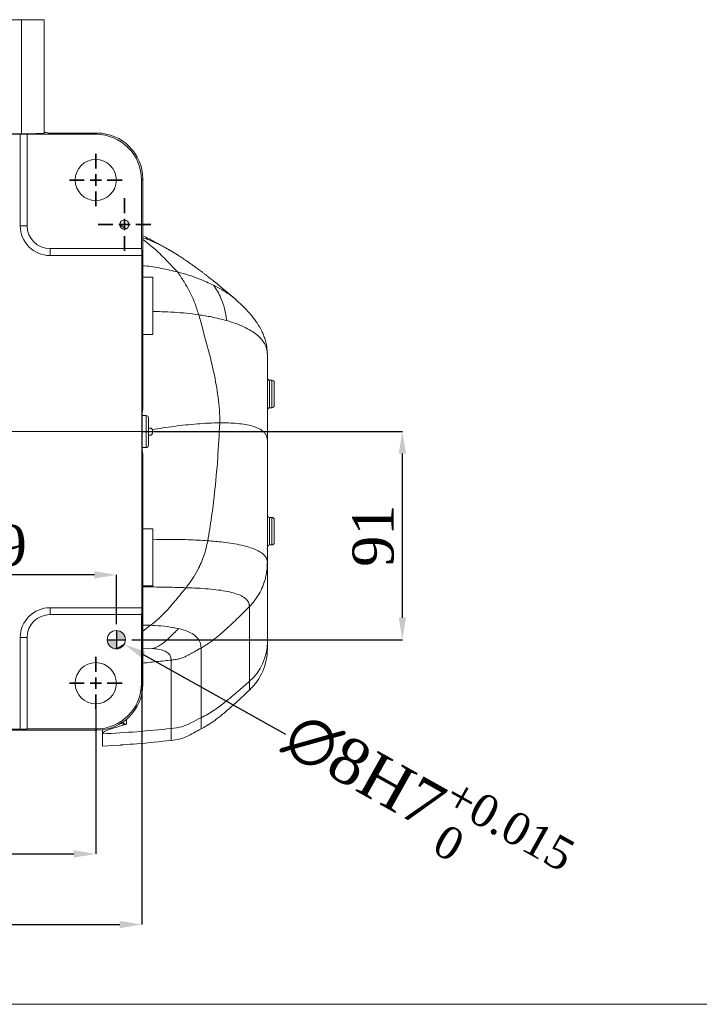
# Model space of a CAD drawing. Header units: millimetres. Extents: x 739 to 2359, y 424 to 1114.
# Tile 52 of 64: x 2096 to 2171, y 950 to 1058. Entities that reach past the tile are written whole.
import ezdxf

# ---------------------------------------------------------------- set-up
doc = ezdxf.new("R2010")
doc.units = ezdxf.units.MM
doc.header["$PDSIZE"] = -1
doc.layers.add('5', color=7, linetype='Continuous', lineweight=35)
doc.layers.add('5剖面线层', color=3, linetype='Continuous')
doc.styles.add('SLDTEXTSTYLE0', font='TXT', dxfattribs={"width": 0.7})
doc.styles.get("Standard").update_dxf_attribs({"font": 'times.ttf'})
doc.dimstyles.new('SLDDIMSTYLE3', dxfattribs={"dimtxt": 3.5, "dimasz": 2.4, "dimexe": 0, "dimexo": 0.0625, "dimgap": 0.875, "dimtad": 2, "dimlfac": 2, "dimrnd": 1e-09, "dimzin": 12, "dimdsep": 46, "dimtxsty": 'SLDTEXTSTYLE0', "dimsah": 1, "dimcen": 0.09, "dimadec": 0, "dimazin": 3, "dimtfac": 1, "dimtdec": 3, "dimtofl": 0, "dimtmove": 0, "dimatfit": 3, "dimfxl": 1, "dimfrac": 2, "dimtolj": 1, "dimtzin": 12, "dimarcsym": 0})
doc.dimstyles.new('SLDDIMSTYLE4', dxfattribs={"dimtxt": 3.5, "dimasz": 2.4, "dimexe": 0, "dimexo": 0.0625, "dimgap": 0.875, "dimtad": 2, "dimlfac": 2, "dimrnd": 1e-09, "dimzin": 12, "dimdsep": 46, "dimtxsty": 'SLDTEXTSTYLE0', "dimsah": 1, "dimcen": 0.09, "dimadec": 0, "dimazin": 3, "dimtfac": 1, "dimtdec": 3, "dimtmove": 0, "dimatfit": 0, "dimfxl": 1, "dimfrac": 2, "dimtolj": 1, "dimtzin": 12, "dimarcsym": 0})
doc.dimstyles.new('副本 SLDDIMSTYLE5', dxfattribs={"dimtxt": 5, "dimasz": 2.4, "dimexe": 0, "dimexo": 0.0625, "dimgap": 0.875, "dimtad": 0, "dimtih": 1, "dimtoh": 1, "dimlfac": 4, "dimrnd": 1e-09, "dimdsep": 46, "dimtxsty": 'Standard', "dimsah": 1, "dimcen": 0, "dimadec": 0, "dimazin": 2, "dimtol": 1, "dimtp": 0.015, "dimtm": 1e-09, "dimtfac": 1, "dimtdec": 3, "dimtmove": 0, "dimatfit": 3, "dimfxl": 1, "dimfrac": 2, "dimtolj": 1, "dimtzin": 0, "dimarcsym": 0})

# ---------------------------------------------------------------- blocks, each defined once
blk = doc.blocks.new('*D145')
at = {"layer": '5', "color": 0, "lineweight": -2}
for p, q in [((2109.88, 1013.02), (2138.29, 1013.02)), ((2138.29, 992.67), (2138.29, 1010.62)), ((2108.73, 990.27), (2138.29, 990.27))]:
    blk.add_line(p, q, dxfattribs=at)
at = {"layer": '5', "color": 0}
for points in [[(2138.69, 1010.62), (2137.89, 1010.62), (2138.29, 1013.02)], [(2137.89, 992.67), (2138.69, 992.67), (2138.29, 990.27)]]:
    blk.add_solid(points, dxfattribs=at)
at = {"layer": 'Defpoints', "color": 0}
for p in [(2109.82, 1013.02), (2138.29, 1013.02), (2108.67, 990.27)]:
    blk.add_point(p, dxfattribs=at)
at = {"layer": '5', "color": 0, "lineweight": 5, "insert": (2132.83, 1001.64), "char_height": 4.5, "attachment_point": 2, "rotation": 90}
blk.add_mtext('\\A1;91', dxfattribs=at)
blk = doc.blocks.new('*D147')
at = {"layer": '5', "color": 0, "lineweight": -2}
for p, q in [((2077.29, 980.56), (2077.29, 997.36)), ((2104.64, 997.36), (2079.69, 997.36)), ((2107.04, 991.96), (2107.04, 997.36))]:
    blk.add_line(p, q, dxfattribs=at)
at = {"layer": '5', "color": 0}
for points in [[(2079.69, 997.76), (2079.69, 996.96), (2077.29, 997.36)], [(2104.64, 996.96), (2104.64, 997.76), (2107.04, 997.36)]]:
    blk.add_solid(points, dxfattribs=at)
at = {"layer": 'Defpoints', "color": 0}
for p in [(2077.29, 997.36), (2107.04, 991.89), (2077.29, 980.49)]:
    blk.add_point(p, dxfattribs=at)
at = {"layer": '5', "color": 0, "lineweight": 5, "insert": (2092.17, 1002.83), "char_height": 4.5, "attachment_point": 2}
blk.add_mtext('\\A1;119', dxfattribs=at)
blk = doc.blocks.new('*D152')
at = {"layer": '5', "color": 0, "lineweight": -2}
for p, q in [((2049.79, 982.58), (2049.79, 966.86)), ((2104.79, 982.58), (2104.79, 966.86)), ((2082.96, 974.06), (2071.62, 974.06)), ((2071.62, 974.06), (2071.62, 967.74)), ((2082.96, 967.74), (2082.96, 974.06)), ((2071.62, 967.74), (2082.96, 967.74)), ((2052.19, 966.86), (2102.39, 966.86))]:
    blk.add_line(p, q, dxfattribs=at)
at = {"layer": '5', "color": 0}
for points in [[(2052.19, 967.26), (2052.19, 966.46), (2049.79, 966.86)], [(2102.39, 966.46), (2102.39, 967.26), (2104.79, 966.86)]]:
    blk.add_solid(points, dxfattribs=at)
at = {"layer": 'Defpoints', "color": 0}
for p in [(2049.79, 982.64), (2104.79, 982.64), (2104.79, 966.86)]:
    blk.add_point(p, dxfattribs=at)
at = {"layer": '5', "color": 0, "lineweight": 5, "insert": (2077.29, 973.19), "char_height": 4.5, "attachment_point": 2}
blk.add_mtext('\\A1;220', dxfattribs=at)
blk = doc.blocks.new('*D153')
at = {"layer": '5', "color": 0, "lineweight": -2}
for p, q in [((2109.82, 993.71), (2109.82, 959.14)), ((2044.79, 985.46), (2044.79, 959.14)), ((2082.97, 966.34), (2071.64, 966.34)), ((2071.64, 966.34), (2071.64, 960.02)), ((2082.97, 960.02), (2082.97, 966.34)), ((2071.64, 960.02), (2082.97, 960.02)), ((2047.19, 959.14), (2107.42, 959.14))]:
    blk.add_line(p, q, dxfattribs=at)
at = {"layer": '5', "color": 0}
for points in [[(2047.19, 959.54), (2047.19, 958.74), (2044.79, 959.14)], [(2107.42, 958.74), (2107.42, 959.54), (2109.82, 959.14)]]:
    blk.add_solid(points, dxfattribs=at)
at = {"layer": 'Defpoints', "color": 0}
for p in [(2109.82, 993.77), (2044.79, 985.52), (2109.82, 959.14)]:
    blk.add_point(p, dxfattribs=at)
at = {"layer": '5', "color": 0, "lineweight": 5, "insert": (2077.3, 965.47), "char_height": 4.5, "attachment_point": 2}
blk.add_mtext('\\A1;260', dxfattribs=at)
blk = doc.blocks.new('SW_CENTERMARKSYMBOL_1')
at = {"layer": '5', "color": 0}
for p, q in [((0, 2.5), (0, 5.75)), ((-2.5, 0), (-5.75, 0)), ((0, 0), (-1.25, 0)), ((0, 0), (0, 1.25)), ((0, 0), (0, -1.25)), ((0, 0), (1.25, 0)), ((2.5, 0), (5.75, 0)), ((0, -2.5), (0, -5.75))]:
    blk.add_line(p, q, dxfattribs=at)
blk = doc.blocks.new('*D162')
at = {"color": 0, "lineweight": -2}
blk.add_line((2125.57, 979.9), (2110.01, 988.61), dxfattribs=at)
at = {"color": 0}
blk.add_solid([(2110.2, 988.96), (2109.81, 988.26), (2107.91, 989.78)], dxfattribs=at)
at = {"layer": 'Defpoints', "color": 0}
for p in [(2106.17, 990.76), (2107.91, 989.78)]:
    blk.add_point(p, dxfattribs=at)
at = {"color": 0, "insert": (2140.79, 972.36), "char_height": 5, "attachment_point": 5, "rotation": 330.7595}
blk.add_mtext('\\A1;{\\A1;∅8H7{}{\\H0.71x;\\C2;\\S+0.015^  0;}}', dxfattribs=at)

msp = doc.modelspace()

# ---------------------------------------------------------------- hatches: boundary and pattern name
at = {"layer": '5剖面线层'}
h = msp.add_hatch(color=0, dxfattribs=at)
h.dxf.hatch_style = 1
h.paths.add_polyline_path([(2107.041332, 990.269303), (2107.041332, 991.269303, -0.4142135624), (2108.041332, 990.269303)])
h.paths.add_polyline_path([(2106.041332, 990.269303), (2107.041332, 990.269303), (2107.041332, 989.269303, -0.4142135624)])

# ---------------------------------------------------------------- linework, layer by layer
at = {"color": 7, "linetype": 'Continuous', "lineweight": 5}
for p, q in [((2057.916332, 1058.019303), (2096.666332, 1058.019303)), ((2096.666332, 1045.571675), (2096.666332, 1058.019303)), ((2096.666332, 1058.019303), (2099.166332, 1058.019303)), ((2098.291332, 1058.069303), (2098.291332, 1058.019303)), ((2099.166332, 1058.019303), (2099.166332, 1045.63714)), ((2096.666332, 1045.571675), (2057.916332, 1045.571675)), ((2058.041332, 1045.545489), (2096.541332, 1045.545489)), ((2096.541332, 1035.519303), (2096.541332, 1045.545489)), ((2097.291332, 1045.52585), (2097.291332, 1045.519303)), ((2097.291332, 1045.519303), (2104.793045, 1045.519303)), ((2097.291332, 1035.519303), (2097.291332, 1045.519303)), ((2099.541338, 1045.650233), (2104.923975, 1045.650233)), ((2104.793045, 1045.519303), (2104.923975, 1045.650233)), ((2109.922262, 1040.651946), (2109.791332, 1040.521017)), ((2109.791332, 1040.521017), (2109.791332, 1033.019303)), ((2109.922262, 1040.651946), (2109.922262, 1031.854342)), ((2096.541332, 1035.519303), (2097.291332, 1035.519303)), ((2109.791332, 1033.019303), (2099.791332, 1033.019303)), ((2099.791332, 1032.269303), (2099.791332, 1033.019303)), ((2109.817518, 1032.269303), (2099.791332, 1032.269303)), ((2109.791332, 1033.019303), (2109.797878, 1033.019303)), ((2109.817518, 1032.269303), (2109.817518, 993.769303)), ((2109.922262, 1031.854342), (2109.935355, 1031.850562)), ((2109.935355, 1031.850562), (2109.935355, 1028.780865)), ((2111.041332, 1029.894303), (2109.935355, 1029.894303)), ((2111.041332, 1023.644303), (2111.041332, 1029.894303)), ((2109.935355, 1028.780865), (2109.935355, 1015.404151)), ((2109.935355, 1023.644303), (2111.041332, 1023.644303)), ((2123.541332, 1021.457828), (2123.541332, 1012.068757)), ((2124.041332, 1018.633887), (2123.791332, 1018.633887)), ((2124.291332, 1018.383886), (2124.291332, 1015.883887)), ((2109.892118, 1015.322067), (2109.935355, 1015.404151)), ((2123.791332, 1015.633887), (2124.041332, 1015.633887)), ((2110.291332, 1014.769303), (2109.868964, 1014.769303)), ((2110.541332, 1014.519303), (2110.541332, 1011.519303)), ((2110.802204, 1013.394303), (2110.541332, 1013.394303)), ((2110.541332, 1012.644303), (2110.798792, 1012.644303)), ((2123.541332, 1012.068757), (2123.541332, 998.734054)), ((2109.868964, 1011.269303), (2110.291332, 1011.269303)), ((2109.935355, 1010.634455), (2109.892279, 1010.71619)), ((2109.935355, 1010.634455), (2109.935355, 997.257742)), ((2124.041332, 1003.633887), (2123.791332, 1003.633887)), ((2124.291332, 1003.383887), (2124.291332, 1000.883887)), ((2111.041332, 1002.394303), (2109.935355, 1002.394303)), ((2111.041332, 996.144303), (2111.041332, 1002.394303)), ((2123.791332, 1000.633887), (2124.041332, 1000.633887)), ((2123.541332, 998.734054), (2123.541332, 989.992336)), ((2109.935355, 997.257742), (2109.935355, 994.188045)), ((2109.935355, 996.144303), (2111.041332, 996.144303)), ((2099.791332, 993.019303), (2099.791332, 993.769303)), ((2099.791332, 993.769303), (2109.817518, 993.769303)), ((2109.935355, 994.188045), (2109.922262, 994.184264)), ((2109.922262, 994.184264), (2109.922262, 985.38666)), ((2121.584281, 993.896474), (2121.584281, 985.727167)), ((2099.791332, 993.019303), (2109.791332, 993.019303)), ((2109.791332, 993.019303), (2109.791332, 985.51759)), ((2109.797878, 993.019303), (2109.791332, 993.019303)), ((2097.291332, 990.519303), (2096.541332, 990.519303)), ((2096.541332, 980.493117), (2096.541332, 990.519303)), ((2097.291332, 980.519303), (2097.291332, 990.519303)), ((2116.291332, 989.373647), (2116.291332, 981.739508)), ((2113.041332, 988.042703), (2113.041332, 980.566049)), ((2109.791332, 985.51759), (2109.922262, 985.38666)), ((2121.583407, 984.777049), (2121.5834, 984.776372)), ((2096.541332, 980.493117), (2058.041332, 980.493117)), ((2104.793045, 980.519303), (2097.291332, 980.519303)), ((2097.291332, 980.519303), (2097.291332, 980.512757)), ((2104.923975, 980.388374), (2104.793045, 980.519303)), ((2099.541332, 980.375281), (2093.052893, 980.375281)), ((2099.541338, 980.388374), (2099.541332, 980.375281)), ((2104.923975, 980.388374), (2099.541338, 980.388374)), ((2105.541332, 980.426623), (2105.541332, 979.979189)), ((2105.541332, 978.647548), (2105.541332, 979.979191)), ((2105.541332, 978.647562), (2107.416332, 978.754222))]:
    msp.add_line(p, q, dxfattribs=at)
at = {"color": 8, "linetype": 'Continuous', "lineweight": 5}
for p, q in [((2107.392078, 1035.617868), (2108.106485, 1035.192161)), ((2123.791332, 1018.633887), (2123.791332, 1015.633887)), ((2124.041332, 1015.633887), (2124.041332, 1018.633887)), ((2110.291332, 1011.269303), (2110.291332, 1014.769303)), ((2123.791332, 1003.633887), (2123.791332, 1000.633887)), ((2124.041332, 1000.633887), (2124.041332, 1003.633887)), ((2110.786195, 991.85163), (2109.922262, 991.869872)), ((2110.786195, 991.85163), (2109.922262, 991.195162)), ((2110.990314, 989.312544), (2109.922262, 989.330457)), ((2108.137095, 981.557615), (2108.137095, 981.068724)), ((2116.291332, 981.739751), (2116.291332, 980.520415)), ((2113.041332, 979.291943), (2113.041332, 980.56607))]:
    msp.add_line(p, q, dxfattribs=at)
for p, q in [((2107.041332, 991.269303), (2107.041332, 989.269303)), ((2106.041332, 990.269303), (2108.041332, 990.269303))]:
    msp.add_line(p, q)
at = {"color": 3, "lineweight": 5}
msp.add_lwpolyline([(1976.153658, 1099.55258), (2308.049993, 1099.55258), (2308.049993, 950.420041), (1976.153658, 950.420041)], close=True, dxfattribs=at)
at = {"color": 7, "linetype": 'Continuous', "lineweight": 5}
for centre, radius in [((2104.791332, 1040.519303), 2.25), ((2107.922262, 1035.650233), 0.5), ((2107.041332, 990.269303), 1), ((2104.791332, 985.519303), 2.25)]:
    msp.add_circle(centre, radius, dxfattribs=at)
for centre, radius, start, end in [((2113.916332, 1045.663326), 14.375, 179.87652932, 180.05218584), ((2099.791332, 1035.519303), 3.25, 180, 270), ((2099.791332, 1035.519303), 2.5, 180, 270), ((2123.791332, 1018.883887), 0.25, 180, 270), ((2124.041332, 1018.383887), 0.25, 0, 90), ((2123.791332, 1015.383887), 0.25, 90, 180), ((2124.041332, 1015.883887), 0.25, 270, 0), ((2110.291332, 1014.519303), 0.25, 0, 90), ((2110.291332, 1011.519303), 0.25, 270, 0), ((2123.791332, 1003.883887), 0.25, 180, 270), ((2124.041332, 1003.383887), 0.25, 0, 90), ((2123.791332, 1000.383887), 0.25, 90, 180), ((2124.041332, 1000.883887), 0.25, 270, 0), ((2099.791332, 990.519303), 3.25, 90, 180), ((2099.791332, 990.519303), 2.5, 90, 180), ((2117.833257, 990.029882), 5.708199, 311.08129545, 359.62313562), ((2117.291368, 989.307584), 6.249964, 313.4522404, 0.00079009)]:
    msp.add_arc(centre, radius, start, end, dxfattribs=at)
for centre, major_axis, ratio, start_param, end_param in [((2096.541332, 1045.52585), (0.75, 0), 0.0261859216, 0, 1.5707963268), ((2096.666332, 1045.63714), (2.5, 0), 0.0261859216, 4.7123889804, 6.2831853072), ((2101.666332, 1045.728791), (2.5, 0), 0.0261859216, 3.1415926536, 3.6964290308), ((2104.789618, 1040.517589), (-3.537957, -3.537957), 0.999315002, 2.3565371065, 3.9266482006), ((2104.920548, 1040.648519), (-3.537957, -3.537957), 0.999315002, 2.3565371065, 3.9266482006), ((2109.797878, 1032.269303), (0, 0.75), 0.0261859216, 4.7123889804, 6.2831853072), ((2109.915715, 1013.019303), (0, 2.5), 0.0261859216, 5.9784926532, 9.7294706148), ((2109.797878, 993.769303), (0, 0.75), 0.0261859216, 3.1415926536, 4.7123889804), ((2104.789618, 985.521017), (-3.537957, 3.537957), 0.999315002, 2.3565371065, 3.9266482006), ((2104.920548, 985.390088), (-3.537957, 3.537957), 0.999315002, 2.3565371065, 3.9266482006), ((2096.541332, 980.512757), (0.75, 0), 0.0261859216, 4.7123889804, 6.2831853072)]:
    msp.add_ellipse(centre, major_axis=major_axis, ratio=ratio, start_param=start_param, end_param=end_param, dxfattribs=at)
for points, knots in [([(2112.332258, 1033.157615), (2112.024395, 1033.324623), (2111.448935, 1033.636797), (2110.651944, 1034.061007), (2110.153088, 1034.324103), (2109.929166, 1034.439728), (2109.922262, 1034.443294)], [0, 0, 0, 0, 0.38178264, 0.7136325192, 0.9911699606, 1, 1, 1, 1]), ([(2112.817884, 1032.866449), (2112.692371, 1032.945327), (2112.240066, 1033.229577), (2111.444824, 1033.610285), (2110.601686, 1033.9784), (2110.099484, 1034.1554), (2109.922262, 1034.217861)], [0, 0, 0, 0, 0.1429395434, 0.515103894, 0.8288841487, 1, 1, 1, 1]), ([(2120.015996, 1027.516376), (2119.667813, 1027.811786), (2119.041576, 1028.343106), (2118.236111, 1029.008507), (2117.653079, 1029.480666), (2117.253906, 1029.79835), (2116.950041, 1030.036941), (2116.687364, 1030.240747), (2116.444262, 1030.427057), (2116.219991, 1030.596853), (2115.969477, 1030.784297), (2115.682802, 1030.995511), (2115.34964, 1031.235896), (2115.00606, 1031.478096), (2114.610019, 1031.750288), (2114.122642, 1032.074428), (2113.503605, 1032.468458), (2113.048061, 1032.742038), (2112.797146, 1032.892726)], [0, 0, 0, 0, 0.1266979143, 0.2278768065, 0.2938723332, 0.34038946, 0.3761319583, 0.4099543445, 0.4418751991, 0.471916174, 0.5003205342, 0.5461097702, 0.5951865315, 0.6488074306, 0.7054029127, 0.7821314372, 0.8799976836, 1, 1, 1, 1]), ([(2113.723294, 1030.469403), (2113.136359, 1030.606715), (2111.956013, 1030.882855), (2110.682663, 1031.097157), (2109.98955, 1031.145568), (2109.935355, 1031.149353)], [0, 0, 0, 0, 0.4769184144, 0.9590992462, 1, 1, 1, 1]), ([(2113.723294, 1030.469403), (2113.966874, 1030.11468), (2114.455287, 1029.403408), (2115.088076, 1028.262304), (2115.641448, 1027.062281), (2115.906637, 1026.214354), (2116.039813, 1025.78853)], [0, 0, 0, 0, 0.24603126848, 0.49332850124, 0.74555281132, 1, 1, 1, 1]), ([(2117.658985, 1029.024876), (2117.401224, 1029.148309), (2116.877623, 1029.399045), (2115.965179, 1029.767509), (2114.917946, 1030.137934), (2114.124802, 1030.358001), (2113.723294, 1030.469403)], [0, 0, 0, 0, 0.2091217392, 0.4247977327, 0.7088192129, 1, 1, 1, 1]), ([(2117.658985, 1029.024876), (2117.806189, 1028.809), (2118.101609, 1028.375766), (2118.511108, 1027.52972), (2118.886627, 1026.483221), (2119.030711, 1025.596811), (2119.103337, 1025.150011)], [0, 0, 0, 0, 0.2073863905, 0.4161975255, 0.7057304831, 1, 1, 1, 1]), ([(2120.128885, 1027.411767), (2120.102369, 1027.437384), (2119.867961, 1027.663852), (2119.344322, 1028.042324), (2118.552235, 1028.561269), (2117.962227, 1028.86749), (2117.658985, 1029.024876)], [0, 0, 0, 0, 0.0383229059, 0.3387829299, 0.6601592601, 1, 1, 1, 1]), ([(2123.50976, 1021.928266), (2123.482716, 1022.165434), (2123.432027, 1022.609966), (2123.267599, 1023.19429), (2123.08721, 1023.672615), (2122.911508, 1024.050199), (2122.74569, 1024.362735), (2122.528662, 1024.732681), (2122.206546, 1025.214424), (2121.776663, 1025.763146), (2121.277973, 1026.32149), (2120.732656, 1026.874212), (2120.327997, 1027.23869), (2120.109934, 1027.435099)], [0, 0, 0, 0, 0.099591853, 0.1866681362, 0.2610116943, 0.3217139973, 0.3677693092, 0.4102998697, 0.5000858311, 0.6248961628, 0.7300035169, 0.8545044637, 1, 1, 1, 1]), ([(2116.039813, 1025.78853), (2115.595684, 1025.847071), (2114.710657, 1025.963725), (2113.357489, 1026.070453), (2112.134566, 1026.131891), (2111.360433, 1026.135351), (2111.041332, 1026.136777)], [0, 0, 0, 0, 0.2740118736, 0.5460301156, 0.8128715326, 1, 1, 1, 1]), ([(2116.039813, 1025.78853), (2116.328626, 1024.748307), (2116.906177, 1022.668132), (2117.686317, 1019.670532), (2118.110236, 1017.226362), (2118.337281, 1015.383165), (2118.338768, 1014.447486), (2118.339511, 1013.979943)], [0, 0, 0, 0, 0.27123866, 0.5424064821, 0.7699046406, 0.8850251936, 1, 1, 1, 1]), ([(2119.103337, 1025.150011), (2118.551024, 1025.293786), (2117.561765, 1025.551304), (2116.506093, 1025.715852), (2116.039813, 1025.78853)], [0, 0, 0, 0, 0.5583102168, 1, 1, 1, 1]), ([(2123.541332, 1021.457828), (2123.524028, 1021.669159), (2123.487549, 1022.114684), (2123.238545, 1022.664156), (2122.868679, 1023.178306), (2122.369655, 1023.643774), (2121.738001, 1024.081329), (2120.972829, 1024.482766), (2120.083997, 1024.849192), (2119.4345, 1025.048426), (2119.103337, 1025.150011)], [0, 0, 0, 0, 0.0893409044, 0.1883469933, 0.2968442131, 0.4143122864, 0.5400149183, 0.6862339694, 0.8400177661, 1, 1, 1, 1]), ([(2123.506988, 1021.928086), (2123.510759, 1021.906746), (2123.538297, 1021.750899), (2123.539926, 1021.593593), (2123.541332, 1021.457828)], [0, 0, 0, 0, 0.136930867, 1, 1, 1, 1]), ([(2118.339511, 1013.979943), (2117.939788, 1013.971407), (2117.14049, 1013.954337), (2115.893726, 1013.86931), (2114.634689, 1013.750716), (2113.383042, 1013.60052), (2112.168515, 1013.43071), (2111.356789, 1013.296685), (2110.96612, 1013.232182)], [0, 0, 0, 0, 0.1762957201, 0.3525273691, 0.525869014, 0.6934722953, 0.8524736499, 1, 1, 1, 1]), ([(2118.339511, 1013.979943), (2118.272361, 1012.692268), (2118.138069, 1010.117072), (2117.828798, 1006.673141), (2117.455055, 1003.664101), (2117.174346, 1001.9511), (2117.033881, 1001.093928)], [0, 0, 0, 0, 0.29966522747, 0.59929474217, 0.79949037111, 1, 1, 1, 1]), ([(2123.541332, 1012.068757), (2123.531568, 1012.187071), (2123.511008, 1012.436197), (2123.368907, 1012.729108), (2123.114758, 1013.042853), (2122.693198, 1013.33477), (2122.082079, 1013.587171), (2121.340514, 1013.773032), (2120.487195, 1013.898334), (2119.539789, 1013.968027), (2118.807924, 1013.982921), (2118.398481, 1013.980318), (2118.339511, 1013.979943)], [0, 0, 0, 0, 0.0546096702, 0.1149883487, 0.1811194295, 0.290600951, 0.4113786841, 0.5419466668, 0.6806066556, 0.8255447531, 0.9748739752, 1, 1, 1, 1]), ([(2110.798792, 1012.644303), (2110.823602, 1012.649362), (2110.873274, 1012.659489), (2110.938626, 1012.73905), (2110.983711, 1012.852813), (2111.002921, 1012.980578), (2110.999235, 1013.100787), (2110.982989, 1013.182897), (2110.969431, 1013.222507), (2110.96612, 1013.232182)], [0, 0, 0, 0, 0.18499301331, 0.37038621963, 0.54263563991, 0.69313661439, 0.82763265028, 0.95790013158, 1, 1, 1, 1]), ([(2110.96612, 1013.232182), (2110.950979, 1013.265419), (2110.92075, 1013.331779), (2110.861622, 1013.384606), (2110.821169, 1013.391208), (2110.802204, 1013.394303)], [0, 0, 0, 0, 0.3477028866, 0.6942063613, 1, 1, 1, 1]), ([(2117.033881, 1001.093928), (2116.912719, 1000.541721), (2116.670443, 999.437523), (2116.031777, 998.053607), (2115.357178, 996.892136), (2114.886767, 996.271349), (2114.650564, 995.959641)], [0, 0, 0, 0, 0.2958132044, 0.5915103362, 0.794889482, 1, 1, 1, 1]), ([(2123.541332, 998.734054), (2123.522006, 998.876396), (2123.480729, 999.180419), (2123.202844, 999.536354), (2122.787692, 999.863386), (2122.221156, 1000.149668), (2121.519763, 1000.400519), (2120.6908, 1000.615921), (2119.743611, 1000.796639), (2118.53157, 1000.96929), (2117.595722, 1001.047171), (2117.033881, 1001.093928)], [0, 0, 0, 0, 0.0690850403, 0.1475565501, 0.2355635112, 0.3329012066, 0.4391545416, 0.5537786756, 0.6761456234, 0.8055721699, 1, 1, 1, 1]), ([(2123.541332, 998.734054), (2123.536834, 998.541534), (2123.528264, 998.174707), (2123.461514, 997.633725), (2123.360348, 997.11348), (2123.218265, 996.5994), (2122.995276, 995.979538), (2122.656511, 995.282662), (2122.173555, 994.537686), (2121.77978, 994.109205), (2121.584281, 993.896474)], [0, 0, 0, 0, 0.107913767, 0.2056190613, 0.3051961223, 0.4048568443, 0.5043601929, 0.6741888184, 0.8382424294, 1, 1, 1, 1]), ([(2114.650564, 995.959641), (2114.2836, 995.508047), (2113.549582, 994.604748), (2112.551945, 993.454936), (2111.643264, 992.517202), (2111.072697, 992.074118), (2110.786195, 991.85163)], [0, 0, 0, 0, 0.308547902, 0.6171720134, 0.8077684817, 1, 1, 1, 1]), ([(2121.584281, 993.896474), (2121.558088, 994.069114), (2121.503066, 994.431762), (2121.126494, 994.821697), (2120.573593, 995.148175), (2119.836504, 995.403292), (2118.946061, 995.601052), (2117.921465, 995.748472), (2116.784986, 995.854119), (2115.683178, 995.920357), (2114.956344, 995.948008), (2114.650564, 995.959641)], [0, 0, 0, 0, 0.0843950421, 0.1772809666, 0.2790646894, 0.389492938, 0.507902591, 0.6333739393, 0.7648234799, 0.901061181, 1, 1, 1, 1]), ([(2121.584281, 993.896474), (2121.341203, 993.652639), (2120.877787, 993.187779), (2120.177101, 992.499951), (2119.479634, 991.832331), (2118.875167, 991.277685), (2118.3703, 990.837429), (2117.978135, 990.511064), (2117.57354, 990.195329), (2117.162613, 989.900865), (2116.734333, 989.626307), (2116.44017, 989.458535), (2116.291332, 989.373647)], [0, 0, 0, 0, 0.1478718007, 0.2819107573, 0.421691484, 0.5625261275, 0.6342009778, 0.7093727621, 0.7816249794, 0.8545736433, 0.9264184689, 1, 1, 1, 1]), ([(2113.844869, 991.492397), (2113.44416, 991.56995), (2112.627186, 991.728069), (2111.565815, 991.812544), (2110.935216, 991.844159), (2110.786195, 991.85163)], [0, 0, 0, 0, 0.42367747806, 0.86380483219, 1, 1, 1, 1]), ([(2113.844869, 991.492397), (2113.504704, 991.156939), (2112.89526, 990.555929), (2112.147752, 989.849798), (2111.51565, 989.481932), (2111.166469, 989.369343), (2110.990314, 989.312544)], [0, 0, 0, 0, 0.3822295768, 0.6848078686, 0.8409915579, 1, 1, 1, 1]), ([(2116.291332, 989.373647), (2116.270827, 989.579512), (2116.228973, 989.999732), (2115.922408, 990.482044), (2115.461941, 990.882126), (2114.785081, 991.237204), (2114.189233, 991.398929), (2113.844869, 991.492397)], [0, 0, 0, 0, 0.1716381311, 0.3503558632, 0.5372025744, 0.7325312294, 1, 1, 1, 1]), ([(2113.041332, 988.042703), (2113.01743, 988.211071), (2112.967871, 988.560171), (2112.61564, 988.900676), (2112.09294, 989.144834), (2111.523183, 989.264851), (2111.127853, 989.300234), (2110.990314, 989.312544)], [0, 0, 0, 0, 0.1941839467, 0.4026261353, 0.6277738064, 0.8704998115, 1, 1, 1, 1]), ([(2116.291332, 989.373647), (2116.162717, 989.300401), (2116.005397, 989.210807), (2115.813192, 989.099682), (2115.705015, 989.036938), (2115.612479, 988.983188), (2115.465028, 988.897667), (2115.276788, 988.788806), (2115.01116, 988.640803), (2114.702745, 988.480772), (2114.339932, 988.317812), (2113.918004, 988.178208), (2113.482416, 988.089692), (2113.188376, 988.058368), (2113.041332, 988.042703)], [0, 0, 0, 0, 0.1250727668, 0.15298831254, 0.18761232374, 0.23075079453, 0.24341879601, 0.33165536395, 0.41450467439, 0.50035176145, 0.62522933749, 0.75019190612, 0.87507587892, 1, 1, 1, 1]), ([(2123.541332, 989.992336), (2123.541332, 989.824475), (2123.541332, 989.4704), (2123.541332, 989.275942), (2123.541332, 989.325428), (2123.541332, 989.333375)], [0, 0, 0, 0, 0.4307432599, 0.9085808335, 1, 1, 1, 1]), ([(2116.291332, 981.739508), (2116.782516, 982.006077), (2117.765907, 982.539771), (2119.072985, 983.569829), (2120.344168, 984.631513), (2121.17088, 985.361923), (2121.584281, 985.727167)], [0, 0, 0, 0, 0.2496021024, 0.4997243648, 0.7498352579, 1, 1, 1, 1]), ([(2116.291332, 980.519315), (2116.494664, 980.628781), (2116.939304, 980.868155), (2117.648118, 981.333793), (2118.46872, 981.963053), (2119.41857, 982.769397), (2120.48936, 983.735587), (2121.235767, 984.43759), (2121.628095, 984.806579)], [0, 0, 0, 0, 0.1008502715, 0.2205360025, 0.3699842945, 0.5523660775, 0.7647133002, 1, 1, 1, 1]), ([(2113.04133, 980.566048), (2113.431432, 980.612967), (2114.210995, 980.706728), (2115.265401, 981.213354), (2115.948962, 981.563922), (2116.291332, 981.739508)], [0, 0, 0, 0, 0.3333149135, 0.6660821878, 1, 1, 1, 1]), ([(2105.541332, 979.979186), (2106.793626, 980.050495), (2109.29833, 980.193118), (2111.793627, 980.441735), (2113.041334, 980.566049)], [0, 0, 0, 0, 0.4999765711, 1, 1, 1, 1]), ([(2107.98588, 980.988522), (2107.582088, 980.87176), (2106.943992, 980.687245), (2106.236402, 980.456073), (2105.855073, 980.293308), (2105.631306, 980.157429), (2105.546207, 980.047784), (2105.542103, 979.989457), (2105.54138, 979.979189)], [0, 0, 0, 0, 0.3968052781, 0.6270540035, 0.7443721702, 0.8610244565, 0.9755344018, 1, 1, 1, 1]), ([(2108.137095, 981.068724), (2108.136521, 981.068166), (2108.121882, 981.053933), (2108.086163, 981.023845), (2108.020585, 981.000746), (2107.98588, 980.988522)], [0, 0, 0, 0, 0.0188686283, 0.4807785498, 1, 1, 1, 1]), ([(2113.041332, 979.269347), (2113.321456, 979.300011), (2113.888159, 979.362044), (2114.711652, 979.665695), (2115.495075, 980.088627), (2116.025041, 980.375301), (2116.291332, 980.519346)], [0, 0, 0, 0, 0.24010073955, 0.48573337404, 0.74159693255, 1, 1, 1, 1]), ([(2107.416332, 978.754222), (2107.458511, 978.756981), (2107.542872, 978.762499), (2107.655837, 978.769301), (2107.738941, 978.774068), (2107.783796, 978.776531), (2107.784484, 978.776566), (2107.784667, 978.776576)], [0, 0, 0, 0, 0.229387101, 0.4587851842, 0.68789889, 0.9166078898, 1, 1, 1, 1]), ([(2107.786516, 978.776676), (2107.787818, 978.776747), (2107.792862, 978.777021), (2107.757988, 978.775117), (2107.685313, 978.770994), (2107.588791, 978.765306), (2107.515953, 978.760641), (2107.484352, 978.758617)], [0, 0, 0, 0, 0.0844704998, 0.3273893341, 0.5703697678, 0.8135979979, 1, 1, 1, 1]), ([(2107.783265, 978.797162), (2108.287195, 978.829321), (2110.043659, 978.941413), (2111.793512, 979.13284), (2113.041332, 979.269347)], [0, 0, 0, 0, 0.2869007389, 1, 1, 1, 1])]:
    msp.add_open_spline(points, degree=3, knots=knots, dxfattribs=at)
at = {"color": 8, "linetype": 'Continuous', "lineweight": 5}
for points, knots in [([(2109.922262, 1034.027291), (2110.225262, 1033.799359), (2110.986379, 1033.226809), (2112.24902, 1032.031417), (2113.18207, 1031.042838), (2113.723294, 1030.469403)], [0, 0, 0, 0, 0.2173741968, 0.5460310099, 1, 1, 1, 1]), ([(2117.033881, 1001.093928), (2116.325325, 1001.134198), (2114.876123, 1001.216562), (2112.863721, 1001.240491), (2111.550254, 1001.21137), (2111.041332, 1001.200086)], [0, 0, 0, 0, 0.3694817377, 0.7556963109, 1, 1, 1, 1]), ([(2114.650564, 995.959641), (2114.003119, 995.978212), (2112.703819, 996.015482), (2111.113471, 996.0354), (2110.193202, 996.060355), (2109.935355, 996.067347)], [0, 0, 0, 0, 0.41689001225, 0.836619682, 1, 1, 1, 1]), ([(2107.868029, 989.73365), (2107.628416, 989.589441), (2107.358808, 989.427181), (2107.072208, 989.298347), (2107.040324, 989.284014)], [0, 0, 0, 0, 0.88874966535, 1, 1, 1, 1]), ([(2113.041332, 988.042703), (2112.792771, 988.016507), (2112.261078, 987.96047), (2111.426164, 987.871556), (2110.635202, 987.786128), (2110.127038, 987.733718), (2109.922262, 987.712599)], [0, 0, 0, 0, 0.2390609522, 0.5113718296, 0.8030964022, 1, 1, 1, 1]), ([(2121.5834, 984.776372), (2121.583377, 984.773006), (2121.583278, 984.758961), (2121.583287, 984.850441), (2121.583471, 985.048097), (2121.583918, 985.33841), (2121.584159, 985.596742), (2121.58428, 985.726283)], [0, 0, 0, 0, 0.0770815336, 0.321708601, 0.5663375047, 0.7825400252, 1, 1, 1, 1]), ([(2107.98588, 980.988522), (2107.977646, 980.98929), (2107.912569, 980.995358), (2107.802777, 981.02392), (2107.667369, 981.08134), (2107.597438, 981.130849), (2107.558731, 981.158252)], [0, 0, 0, 0, 0.0435584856, 0.344233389, 0.6370376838, 1, 1, 1, 1]), ([(2107.730267, 981.291919), (2107.73624, 981.282249), (2107.770852, 981.22621), (2107.829705, 981.155184), (2107.908014, 981.089247), (2107.956652, 981.062102), (2107.992207, 981.049166), (2108.025583, 981.043865), (2108.052558, 981.043509), (2108.078022, 981.04695), (2108.108207, 981.055001), (2108.125577, 981.063253), (2108.137095, 981.068724)], [0, 0, 0, 0, 0.08727055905, 0.50572029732, 0.66973539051, 0.74203533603, 0.80742790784, 0.84020556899, 0.86983529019, 0.90297779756, 0.93566517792, 1, 1, 1, 1])]:
    msp.add_open_spline(points, degree=3, knots=knots, dxfattribs=at)
at = {"layer": '5', "color": 1, "lineweight": 5}
msp.add_line((2044.765146, 1013.019303), (2109.817518, 1013.019303), dxfattribs=at)

# ---------------------------------------------------------------- block references
at = {"layer": '5', "lineweight": 5, "xscale": 0.5, "yscale": 0.5, "zscale": 0.5}
for p in [(2104.791332, 1040.519303), (2107.922262, 1035.650233), (2104.791332, 985.519303)]:
    msp.add_blockref('SW_CENTERMARKSYMBOL_1', p, dxfattribs=at)

# ---------------------------------------------------------------- dimensions: what is measured, and where the dimension line sits
dim = msp.add_diameter_dim_2p(p1=(2106.168755, 990.75778), p2=(2107.913909, 989.780827), text='{\\A1;<>H7{}{\\H0.71x;\\C2;\\S+0.015^  0;}}', dimstyle='副本 SLDDIMSTYLE5', override={"dimgap": 0.875, "dimtad": 0, "dimtih": 0, "dimtoh": 0, "dimdec": 2, "dimlfac": 4, "dimpost": '', "dimcen": 0, "dimse1": 0, "dimse2": 0, "dimsd1": 0, "dimsd2": 0, "dimtol": 0, "dimlim": 0, "dimtp": 0.015, "dimtm": 0, "dimtdec": 3, "dimtix": 0, "dimtofl": 0, "dimatfit": 3, "dimtvp": 0.1, "dimfrac": 0})
dim.commit()
dim.dimension.update_dxf_attribs({"geometry": '*D162', "text_midpoint": (2140.375283, 971.608658), "dimtype": 163})
at = {"layer": '5', "lineweight": 5}
dim = msp.add_linear_dim(base=(2138.291332, 1013.019303), p1=(2108.666332, 990.269303), p2=(2109.817518, 1013.019303), angle=90, text='91', dimstyle='SLDDIMSTYLE3', override={"dimtxt": 4.5, "dimgap": 0.875, "dimtad": 1, "dimdec": 2, "dimlfac": 2, "dimpost": '<>', "dimtxsty": 'Standard', "dimse1": 0, "dimse2": 0, "dimsd1": 0, "dimsd2": 0, "dimtofl": 0, "dimtvp": 0.1, "dimfrac": 0}, dxfattribs=at)
dim.commit()
dim.dimension.update_dxf_attribs({"geometry": '*D145', "text_midpoint": (2138.291332, 1001.644303), "dimtype": 160})
for base, p1, p2, text, dimstyle, override, picture, middle in [((2077.291332, 997.361556), (2107.041332, 991.894303), (2077.291332, 980.493117), '119', 'SLDDIMSTYLE4', {"dimtxt": 4.5, "dimgap": 0.875, "dimtad": 2, "dimdec": 2, "dimlfac": 2, "dimpost": '<>', "dimtxsty": 'Standard', "dimse1": 0, "dimse2": 0, "dimsd1": 0, "dimsd2": 0, "dimtofl": 1, "dimtvp": 0.1, "dimfrac": 0}, '*D147', (2092.166332, 997.361556)), ((2109.817518, 959.140462), (2044.791332, 985.51759), (2109.817518, 993.769303), '260', 'SLDDIMSTYLE3', {"dimtxt": 4.5, "dimgap": -0.875, "dimtad": 1, "dimdec": 0, "dimlfac": 2, "dimpost": '<>', "dimtxsty": 'Standard', "dimse1": 0, "dimse2": 0, "dimsd1": 0, "dimsd2": 0, "dimtofl": 0, "dimtvp": 0.1, "dimfrac": 0}, '*D153', (2077.304247, 959.140462)), ((2104.791332, 966.860956), (2049.791332, 982.644303), (2104.791332, 982.644303), '220', 'SLDDIMSTYLE3', {"dimtxt": 4.5, "dimgap": -0.875, "dimtad": 1, "dimdec": 2, "dimlfac": 2, "dimpost": '<>', "dimtxsty": 'Standard', "dimse1": 0, "dimse2": 0, "dimsd1": 0, "dimsd2": 0, "dimtofl": 0, "dimtvp": 0.1, "dimfrac": 0}, '*D152', (2077.291332, 966.860956))]:
    dim = msp.add_linear_dim(base=base, p1=p1, p2=p2, text=text, dimstyle=dimstyle, override=override, dxfattribs=at)
    dim.commit()
    dim.dimension.update_dxf_attribs({"geometry": picture, "text_midpoint": middle, "dimtype": 160})

doc.saveas('drawing.dxf')
